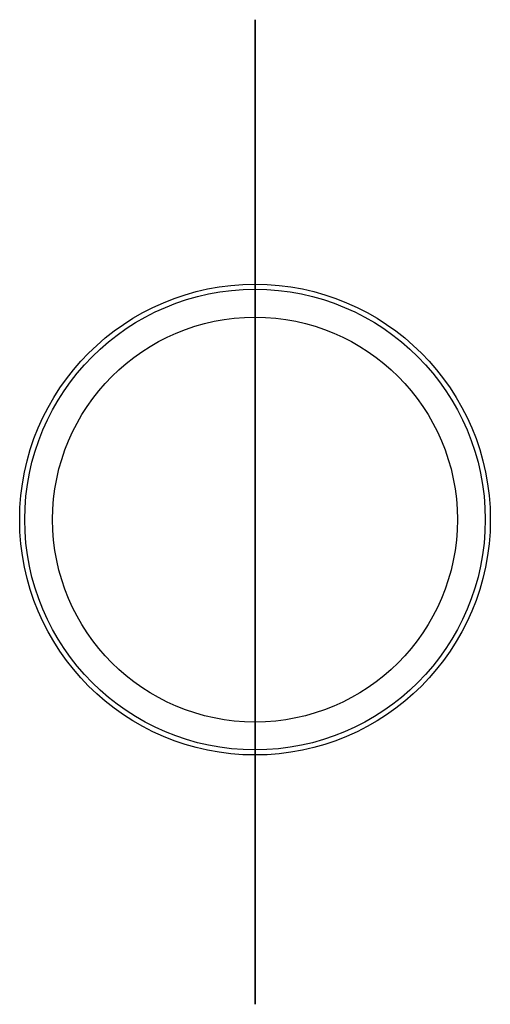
# Model space of a CAD drawing. Header units: centimetres. Extents: x -9.3 to 9.3, y -19.1 to 19.8.
import ezdxf

# ---------------------------------------------------------------- set-up
doc = ezdxf.new("R2010")
doc.units = ezdxf.units.CM
doc.header["$MEASUREMENT"] = 0
for name, color, linetype in [('Vincentsheppard_Mora_Lamp_61cmHx40cmD v1_Sketch1', 7, 'Continuous'), ('Vincentsheppard_Mora_Lamp_61cmHx40cmD v1_Sketch2', 7, 'Continuous'), ('Vincentsheppard_Mora_Lamp_61cmHx40cmD v1_Sketch3', 7, 'Continuous')]:
    doc.layers.add(name, color=color, linetype=linetype)

msp = doc.modelspace()

# ---------------------------------------------------------------- linework, layer by layer
at = {"layer": 'Vincentsheppard_Mora_Lamp_61cmHx40cmD v1_Sketch1'}
for p, q in [((0, -18.65, 4.4), (0, 19.35, 4.4)), ((0, 19.35, 53.2), (0, -18.65, 53.2)), ((0, -18.65, 52.4), (0, 19.35, 52.4)), ((0, 19.35, 5.2), (0, -18.65, 5.2)), ((0, 11.65, 60.2), (0, -10.95, 60.2)), ((0, -10.95, 59.4), (0, 11.65, 59.4)), ((0, -18.313, 52.43), (0, -10.613, 59.43)), ((0, -11.286, 60.17), (0, -18.986, 53.17)), ((0, -18.15, 52.8), (0, -18.15, 4.8)), ((0, -19.15, 4.8), (0, -19.15, 52.8))]:
    msp.add_line(p, q, dxfattribs=at)
at = {"layer": 'Vincentsheppard_Mora_Lamp_61cmHx40cmD v1_Sketch1', "extrusion": (1, 0, 0)}
for centre in [(-10.95, 59.8), (-18.65, 52.8), (-18.65, 4.8)]:
    msp.add_circle(centre, 0.5, dxfattribs=at)
for centre, start, end in [((19.35, 4.8), 270, 90), ((19.35, 52.8), 270, 90), ((11.65, 59.8), 270, 90), ((-10.95, 59.8), 90, 270), ((-18.65, 4.8), 90, 270), ((-18.65, 52.8), 90, 270)]:
    msp.add_arc(centre, 0.4, start, end, dxfattribs=at)
at = {"layer": 'Vincentsheppard_Mora_Lamp_61cmHx40cmD v1_Sketch1'}
msp.add_point((0, 0), dxfattribs=at)
at = {"layer": 'Vincentsheppard_Mora_Lamp_61cmHx40cmD v1_Sketch2'}
for radius in [9.3, 9.1, 8]:
    msp.add_circle((0, 0), radius, dxfattribs=at)
msp.add_point((0, 0), dxfattribs=at)
at = {"layer": 'Vincentsheppard_Mora_Lamp_61cmHx40cmD v1_Sketch3'}
for radius in [9.3, 9.3, 9.1]:
    msp.add_circle((0, 0, 1.5), radius, dxfattribs=at)
msp.add_point((0, 0, 1.5), dxfattribs=at)

doc.saveas('drawing.dxf')
